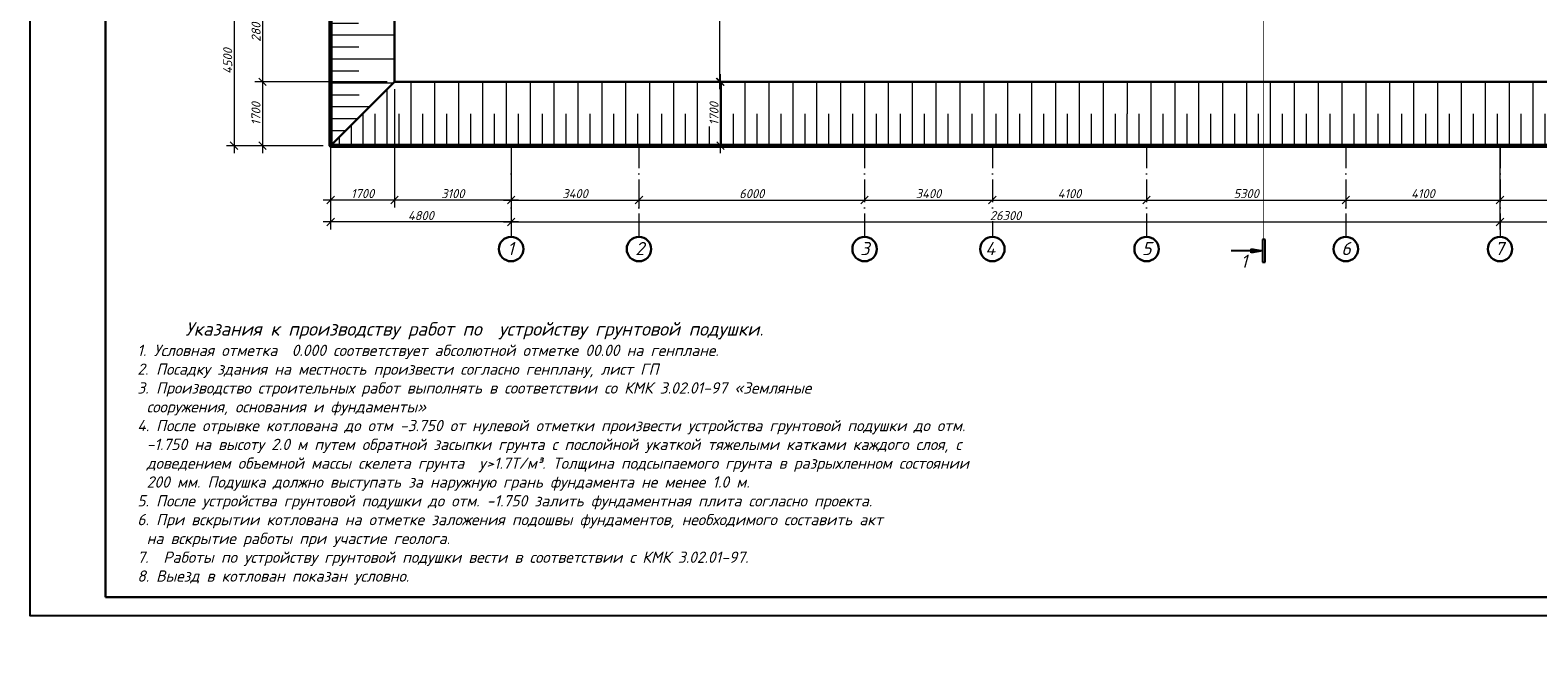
# Model space of a CAD drawing. Header units: millimetres. Extents: x 363306 to 7757304, y 1022887 to 1207196.
# Tile 2 of 256: x 363306 to 403405, y 1045962 to 1062253. Entities that reach past the tile are written whole.
import ezdxf

# ---------------------------------------------------------------- set-up
doc = ezdxf.new("R2010")
doc.units = ezdxf.units.MM
doc.linetypes.add('ACAD_ISO03W100', pattern=[30, 12, -18])
doc.linetypes.add('ACAD_ISO10W100', pattern=[18, 12, -3, 0, -3])
for name, color, linetype, lineweight in [('.', 7, 'Continuous', 15), ('PLAN', 250, 'Continuous', 25), ('надпись 0.18', 160, 'Continuous', 18)]:
    doc.layers.add(name, color=color, linetype=linetype, lineweight=lineweight)
doc.layers.add('A3 pdf uchun', color=7, linetype='Continuous')
doc.styles.get("Standard").update_dxf_attribs({"font": 'isocpeui.ttf'})
doc.styles.add('Times New Roman', font='times.ttf')
doc.dimstyles.new('Санжар', dxfattribs={"dimtxt": 240, "dimasz": 200, "dimexe": 200, "dimexo": 200, "dimgap": 50, "dimtad": 1, "dimdec": 0, "dimtxsty": 'Standard', "dimblk": 'OBLIQUE', "dimcen": 2.5, "dimdle": 200, "dimclrd": 152, "dimclre": 152, "dimclrt": 152, "dimadec": 0, "dimazin": 0, "dimtfac": 1, "dimtdec": 0, "dimtmove": 0, "dimatfit": 3, "dimldrblk": 'OBLIQUE', "dimfxl": 0, "dimlwd": 0, "dimlwe": 0, "dimarcsym": 0})

# ---------------------------------------------------------------- blocks, each defined once
blk = doc.blocks.new('_Oblique')
at = {"color": 0, "linetype": 'ByBlock', "lineweight": -2}
blk.add_line((-0.5, -0.5), (0.5, 0.5), dxfattribs=at)
blk = doc.blocks.new('*D1996')
at = {"lineweight": 0, "transparency": 16777216}
for p, q in [((375898, 1057736), (379698, 1057736)), ((376098, 1057760), (376098, 1057536)), ((379498, 1057760), (379498, 1057536))]:
    blk.add_line(p, q, dxfattribs=at)
at = {"layer": 'Defpoints', "color": 0, "lineweight": 30, "transparency": 16777216}
for p in [(376098, 1057960), (379498, 1057960), (379498, 1057736)]:
    blk.add_point(p, dxfattribs=at)
at = {"lineweight": 0, "transparency": 16777216, "xscale": 200, "yscale": 200, "zscale": 200, "rotation": 180}
blk.add_blockref('_Oblique', (376098, 1057736), dxfattribs=at)
at = {"lineweight": 0, "transparency": 16777216, "xscale": 200, "yscale": 200, "zscale": 200}
blk.add_blockref('_Oblique', (379498, 1057736), dxfattribs=at)
at = {"lineweight": 0, "transparency": 16777216, "insert": (377798, 1057906), "char_height": 240, "attachment_point": 5, "bg_fill": 3, "box_fill_scale": 1.1, "bg_fill_color": 256, "bg_fill_true_color": 13158600, "bg_fill_transparency": 0}
blk.add_mtext('3400', dxfattribs=at)
blk = doc.blocks.new('*D1997')
at = {"lineweight": 0, "transparency": 16777216}
for p, q in [((379298, 1057736), (385698, 1057736)), ((379498, 1057760), (379498, 1057536))]:
    blk.add_line(p, q, dxfattribs=at)
at = {"layer": 'Defpoints', "color": 0, "lineweight": 30, "transparency": 16777216}
for p in [(379498, 1057960), (385498, 1057736), (385498, 1057736)]:
    blk.add_point(p, dxfattribs=at)
at = {"lineweight": 0, "transparency": 16777216, "xscale": 200, "yscale": 200, "zscale": 200, "rotation": 180}
blk.add_blockref('_Oblique', (379498, 1057736), dxfattribs=at)
at = {"lineweight": 0, "transparency": 16777216, "xscale": 200, "yscale": 200, "zscale": 200}
blk.add_blockref('_Oblique', (385498, 1057736), dxfattribs=at)
at = {"lineweight": 0, "transparency": 16777216, "insert": (382498, 1057906), "char_height": 240, "attachment_point": 5, "bg_fill": 3, "box_fill_scale": 1.1, "bg_fill_color": 256, "bg_fill_true_color": 13158600, "bg_fill_transparency": 0}
blk.add_mtext('6000', dxfattribs=at)
blk = doc.blocks.new('*D1998')
at = {"lineweight": 0, "transparency": 16777216}
blk.add_line((385298, 1057736), (389098, 1057736), dxfattribs=at)
at = {"layer": 'Defpoints', "color": 0, "lineweight": 30, "transparency": 16777216}
for p in [(385498, 1057736), (388898, 1057736), (388898, 1057736)]:
    blk.add_point(p, dxfattribs=at)
at = {"lineweight": 0, "transparency": 16777216, "xscale": 200, "yscale": 200, "zscale": 200, "rotation": 180}
blk.add_blockref('_Oblique', (385498, 1057736), dxfattribs=at)
at = {"lineweight": 0, "transparency": 16777216, "xscale": 200, "yscale": 200, "zscale": 200}
blk.add_blockref('_Oblique', (388898, 1057736), dxfattribs=at)
at = {"lineweight": 0, "transparency": 16777216, "insert": (387198, 1057906), "char_height": 240, "attachment_point": 5, "bg_fill": 3, "box_fill_scale": 1.1, "bg_fill_color": 256, "bg_fill_true_color": 13158600, "bg_fill_transparency": 0}
blk.add_mtext('3400', dxfattribs=at)
blk = doc.blocks.new('*D1999')
at = {"lineweight": 0, "transparency": 16777216}
blk.add_line((388698, 1057736), (393198, 1057736), dxfattribs=at)
at = {"layer": 'Defpoints', "color": 0, "lineweight": 30, "transparency": 16777216}
for p in [(388898, 1057736), (392998, 1057736), (392998, 1057736)]:
    blk.add_point(p, dxfattribs=at)
at = {"lineweight": 0, "transparency": 16777216, "xscale": 200, "yscale": 200, "zscale": 200, "rotation": 180}
blk.add_blockref('_Oblique', (388898, 1057736), dxfattribs=at)
at = {"lineweight": 0, "transparency": 16777216, "xscale": 200, "yscale": 200, "zscale": 200}
blk.add_blockref('_Oblique', (392998, 1057736), dxfattribs=at)
at = {"lineweight": 0, "transparency": 16777216, "insert": (390948, 1057906), "char_height": 240, "attachment_point": 5, "bg_fill": 3, "box_fill_scale": 1.1, "bg_fill_color": 256, "bg_fill_true_color": 13158600, "bg_fill_transparency": 0}
blk.add_mtext('4100', dxfattribs=at)
blk = doc.blocks.new('*D2000')
at = {"lineweight": 0, "transparency": 16777216}
for p, q in [((392798, 1057736), (398498, 1057736)), ((398298, 1057734), (398298, 1057536))]:
    blk.add_line(p, q, dxfattribs=at)
at = {"layer": 'Defpoints', "color": 0, "lineweight": 30, "transparency": 16777216}
for p in [(398298, 1057934), (392998, 1057736), (398298, 1057736)]:
    blk.add_point(p, dxfattribs=at)
at = {"lineweight": 0, "transparency": 16777216, "xscale": 200, "yscale": 200, "zscale": 200, "rotation": 180}
blk.add_blockref('_Oblique', (392998, 1057736), dxfattribs=at)
at = {"lineweight": 0, "transparency": 16777216, "xscale": 200, "yscale": 200, "zscale": 200}
blk.add_blockref('_Oblique', (398298, 1057736), dxfattribs=at)
at = {"lineweight": 0, "transparency": 16777216, "insert": (395648, 1057906), "char_height": 240, "attachment_point": 5, "bg_fill": 3, "box_fill_scale": 1.1, "bg_fill_color": 256, "bg_fill_true_color": 13158600, "bg_fill_transparency": 0}
blk.add_mtext('5300', dxfattribs=at)
blk = doc.blocks.new('*D2001')
at = {"lineweight": 0, "transparency": 16777216}
for p, q in [((402398, 1057829), (402398, 1057536)), ((398098, 1057736), (402598, 1057736)), ((398298, 1057734), (398298, 1057536))]:
    blk.add_line(p, q, dxfattribs=at)
at = {"layer": 'Defpoints', "color": 0, "lineweight": 30, "transparency": 16777216}
for p in [(398298, 1057934), (402398, 1058029), (402398, 1057736)]:
    blk.add_point(p, dxfattribs=at)
at = {"lineweight": 0, "transparency": 16777216, "xscale": 200, "yscale": 200, "zscale": 200, "rotation": 180}
blk.add_blockref('_Oblique', (398298, 1057736), dxfattribs=at)
at = {"lineweight": 0, "transparency": 16777216, "xscale": 200, "yscale": 200, "zscale": 200}
blk.add_blockref('_Oblique', (402398, 1057736), dxfattribs=at)
at = {"lineweight": 0, "transparency": 16777216, "insert": (400348, 1057906), "char_height": 240, "attachment_point": 5, "bg_fill": 3, "box_fill_scale": 1.1, "bg_fill_color": 256, "bg_fill_true_color": 13158600, "bg_fill_transparency": 0}
blk.add_mtext('4100', dxfattribs=at)
blk = doc.blocks.new('*D2002')
at = {"lineweight": 0, "transparency": 16777216}
for p, q in [((376098, 1057717), (376098, 1056952)), ((402398, 1057717), (402398, 1056952)), ((375898, 1057152), (402598, 1057152))]:
    blk.add_line(p, q, dxfattribs=at)
at = {"layer": 'Defpoints', "color": 0, "lineweight": 30, "transparency": 16777216}
for p in [(376098, 1057917), (402398, 1057917), (402398, 1057152)]:
    blk.add_point(p, dxfattribs=at)
at = {"lineweight": 0, "transparency": 16777216, "xscale": 200, "yscale": 200, "zscale": 200, "rotation": 180}
blk.add_blockref('_Oblique', (376098, 1057152), dxfattribs=at)
at = {"lineweight": 0, "transparency": 16777216, "xscale": 200, "yscale": 200, "zscale": 200}
blk.add_blockref('_Oblique', (402398, 1057152), dxfattribs=at)
at = {"lineweight": 0, "transparency": 16777216, "insert": (389248, 1057322), "char_height": 240, "attachment_point": 5, "bg_fill": 3, "box_fill_scale": 1.1, "bg_fill_color": 256, "bg_fill_true_color": 13158600, "bg_fill_transparency": 0}
blk.add_mtext('26300', dxfattribs=at)
blk = doc.blocks.new('*D2020')
at = {"lineweight": 0, "transparency": 16777216}
for p, q in [((381667, 1058980), (381667, 1061080)), ((382016, 1060880), (381467, 1060880)), ((382016, 1059180), (381467, 1059180))]:
    blk.add_line(p, q, dxfattribs=at)
at = {"layer": 'Defpoints', "color": 0, "lineweight": 30, "transparency": 16777216}
for p in [(381667, 1060880), (382216, 1060880), (382216, 1059180)]:
    blk.add_point(p, dxfattribs=at)
at = {"lineweight": 0, "transparency": 16777216, "xscale": 200, "yscale": 200, "zscale": 200}
for p, rotation in [((381667, 1060880), 90), ((381667, 1059180), 270)]:
    blk.add_blockref('_Oblique', p, dxfattribs=dict(at, rotation=rotation))
at = {"lineweight": 0, "transparency": 16777216, "insert": (381495, 1060030), "char_height": 240, "attachment_point": 5, "rotation": 90, "bg_fill": 3, "box_fill_scale": 1.1, "bg_fill_color": 256, "bg_fill_true_color": 13158600, "bg_fill_transparency": 0}
blk.add_mtext('1700', dxfattribs=at)
blk = doc.blocks.new('*D2021')
at = {"lineweight": 0, "transparency": 16777216}
for p, q in [((381652, 1060680), (381652, 1082280)), ((382121, 1082080), (381452, 1082080)), ((382001, 1060880), (381452, 1060880))]:
    blk.add_line(p, q, dxfattribs=at)
at = {"layer": 'Defpoints', "color": 0, "lineweight": 30, "transparency": 16777216}
for p in [(381652, 1082080), (382321, 1082080), (382201, 1060880)]:
    blk.add_point(p, dxfattribs=at)
at = {"lineweight": 0, "transparency": 16777216, "xscale": 200, "yscale": 200, "zscale": 200}
for p, rotation in [((381652, 1082080), 90), ((381652, 1060880), 270)]:
    blk.add_blockref('_Oblique', p, dxfattribs=dict(at, rotation=rotation))
at = {"lineweight": 0, "transparency": 16777216, "insert": (381482, 1071480), "char_height": 240, "attachment_point": 5, "rotation": 90, "bg_fill": 3, "box_fill_scale": 1.1, "bg_fill_color": 256, "bg_fill_true_color": 13158600, "bg_fill_transparency": 0}
blk.add_mtext('21200', dxfattribs=at)
blk = doc.blocks.new('*D2029')
at = {"lineweight": 0, "transparency": 16777216}
for p, q in [((369485, 1063880), (369485, 1060680)), ((370926, 1063680), (369285, 1063680)), ((372798, 1060880), (369285, 1060880))]:
    blk.add_line(p, q, dxfattribs=at)
at = {"layer": 'Defpoints', "color": 0, "lineweight": 30, "transparency": 16777216}
for p in [(371126, 1063680), (369485, 1060880), (372998, 1060880)]:
    blk.add_point(p, dxfattribs=at)
at = {"lineweight": 0, "transparency": 16777216, "xscale": 200, "yscale": 200, "zscale": 200}
for p, rotation in [((369485, 1063680), 90), ((369485, 1060880), 270)]:
    blk.add_blockref('_Oblique', p, dxfattribs=dict(at, rotation=rotation))
at = {"lineweight": 0, "transparency": 16777216, "insert": (369315, 1062280), "char_height": 240, "attachment_point": 5, "rotation": 90, "bg_fill": 3, "box_fill_scale": 1.1, "bg_fill_color": 256, "bg_fill_true_color": 13158600, "bg_fill_transparency": 0}
blk.add_mtext('2800', dxfattribs=at)
blk = doc.blocks.new('*D2030')
at = {"lineweight": 0, "transparency": 16777216}
for p, q in [((369485, 1061080), (369485, 1058980)), ((372798, 1060880), (369285, 1060880)), ((371098, 1059180), (369285, 1059180))]:
    blk.add_line(p, q, dxfattribs=at)
at = {"layer": 'Defpoints', "color": 0, "lineweight": 30, "transparency": 16777216}
for p in [(372998, 1060880), (369485, 1059180), (371298, 1059180)]:
    blk.add_point(p, dxfattribs=at)
at = {"lineweight": 0, "transparency": 16777216, "xscale": 200, "yscale": 200, "zscale": 200}
for p, rotation in [((369485, 1060880), 90), ((369485, 1059180), 270)]:
    blk.add_blockref('_Oblique', p, dxfattribs=dict(at, rotation=rotation))
at = {"lineweight": 0, "transparency": 16777216, "insert": (369313, 1060030), "char_height": 240, "attachment_point": 5, "rotation": 90, "bg_fill": 3, "box_fill_scale": 1.1, "bg_fill_color": 256, "bg_fill_true_color": 13158600, "bg_fill_transparency": 0}
blk.add_mtext('1700', dxfattribs=at)
blk = doc.blocks.new('*D2028')
at = {"lineweight": 0, "transparency": 16777216}
for p, q in [((368730, 1063880), (368730, 1058980)), ((369580, 1063680), (368530, 1063680)), ((369580, 1059180), (368530, 1059180))]:
    blk.add_line(p, q, dxfattribs=at)
at = {"layer": 'Defpoints', "color": 0, "lineweight": 30, "transparency": 16777216}
for p in [(369780, 1063680), (368730, 1059180), (369780, 1059180)]:
    blk.add_point(p, dxfattribs=at)
at = {"lineweight": 0, "transparency": 16777216, "xscale": 200, "yscale": 200, "zscale": 200}
for p, rotation in [((368730, 1063680), 90), ((368730, 1059180), 270)]:
    blk.add_blockref('_Oblique', p, dxfattribs=dict(at, rotation=rotation))
at = {"lineweight": 0, "transparency": 16777216, "insert": (368560, 1061430), "char_height": 240, "attachment_point": 5, "rotation": 90, "bg_fill": 3, "box_fill_scale": 1.1, "bg_fill_color": 256, "bg_fill_true_color": 13158600, "bg_fill_transparency": 0}
blk.add_mtext('4500', dxfattribs=at)
blk = doc.blocks.new('*D2031')
at = {"lineweight": 0, "transparency": 16777216}
for p, q in [((405498, 1060680), (405498, 1057536)), ((402398, 1059177), (402398, 1057536)), ((402198, 1057736), (405698, 1057736))]:
    blk.add_line(p, q, dxfattribs=at)
at = {"layer": 'Defpoints', "color": 0, "lineweight": 30, "transparency": 16777216}
for p in [(405498, 1060880), (402398, 1059377), (405498, 1057736)]:
    blk.add_point(p, dxfattribs=at)
at = {"lineweight": 0, "transparency": 16777216, "xscale": 200, "yscale": 200, "zscale": 200, "rotation": 180}
blk.add_blockref('_Oblique', (402398, 1057736), dxfattribs=at)
at = {"lineweight": 0, "transparency": 16777216, "xscale": 200, "yscale": 200, "zscale": 200}
blk.add_blockref('_Oblique', (405498, 1057736), dxfattribs=at)
at = {"lineweight": 0, "transparency": 16777216, "insert": (403948, 1057906), "char_height": 240, "attachment_point": 5, "bg_fill": 3, "box_fill_scale": 1.1, "bg_fill_color": 256, "bg_fill_true_color": 13158600, "bg_fill_transparency": 0}
blk.add_mtext('3100', dxfattribs=at)
blk = doc.blocks.new('*D2033')
at = {"lineweight": 0, "transparency": 16777216}
for p, q in [((402398, 1057831), (402398, 1056952)), ((407198, 1057831), (407198, 1056952)), ((402198, 1057152), (407398, 1057152))]:
    blk.add_line(p, q, dxfattribs=at)
at = {"layer": 'Defpoints', "color": 0, "lineweight": 30, "transparency": 16777216}
for p in [(402398, 1058031), (407198, 1058031), (407198, 1057152)]:
    blk.add_point(p, dxfattribs=at)
at = {"lineweight": 0, "transparency": 16777216, "xscale": 200, "yscale": 200, "zscale": 200, "rotation": 180}
blk.add_blockref('_Oblique', (402398, 1057152), dxfattribs=at)
at = {"lineweight": 0, "transparency": 16777216, "xscale": 200, "yscale": 200, "zscale": 200}
blk.add_blockref('_Oblique', (407198, 1057152), dxfattribs=at)
at = {"lineweight": 0, "transparency": 16777216, "insert": (404798, 1057322), "char_height": 240, "attachment_point": 5, "bg_fill": 3, "box_fill_scale": 1.1, "bg_fill_color": 256, "bg_fill_true_color": 13158600, "bg_fill_transparency": 0}
blk.add_mtext('4800', dxfattribs=at)
blk = doc.blocks.new('*D2034')
at = {"lineweight": 0, "transparency": 16777216}
for p, q in [((372998, 1060680), (372998, 1057536)), ((376098, 1059177), (376098, 1057536)), ((376298, 1057736), (372798, 1057736))]:
    blk.add_line(p, q, dxfattribs=at)
at = {"layer": 'Defpoints', "color": 0, "lineweight": 30, "transparency": 16777216}
for p in [(372998, 1060880), (376098, 1059377), (372998, 1057736)]:
    blk.add_point(p, dxfattribs=at)
at = {"lineweight": 0, "transparency": 16777216, "xscale": 200, "yscale": 200, "zscale": 200, "rotation": 180}
blk.add_blockref('_Oblique', (372998, 1057736), dxfattribs=at)
at = {"lineweight": 0, "transparency": 16777216, "xscale": 200, "yscale": 200, "zscale": 200}
blk.add_blockref('_Oblique', (376098, 1057736), dxfattribs=at)
at = {"lineweight": 0, "transparency": 16777216, "insert": (374548, 1057906), "char_height": 240, "attachment_point": 5, "bg_fill": 3, "box_fill_scale": 1.1, "bg_fill_color": 256, "bg_fill_true_color": 13158600, "bg_fill_transparency": 0}
blk.add_mtext('3100', dxfattribs=at)
blk = doc.blocks.new('*D2035')
at = {"lineweight": 0, "transparency": 16777216}
for p, q in [((372998, 1060680), (372998, 1057536)), ((371298, 1059349), (371298, 1057536)), ((373198, 1057736), (371098, 1057736))]:
    blk.add_line(p, q, dxfattribs=at)
at = {"layer": 'Defpoints', "color": 0, "lineweight": 30, "transparency": 16777216}
for p in [(372998, 1060880), (371298, 1059549), (371298, 1057736)]:
    blk.add_point(p, dxfattribs=at)
at = {"lineweight": 0, "transparency": 16777216, "xscale": 200, "yscale": 200, "zscale": 200, "rotation": 180}
blk.add_blockref('_Oblique', (371298, 1057736), dxfattribs=at)
at = {"lineweight": 0, "transparency": 16777216, "xscale": 200, "yscale": 200, "zscale": 200}
blk.add_blockref('_Oblique', (372998, 1057736), dxfattribs=at)
at = {"lineweight": 0, "transparency": 16777216, "insert": (372148, 1057908), "char_height": 240, "attachment_point": 5, "bg_fill": 3, "box_fill_scale": 1.1, "bg_fill_color": 256, "bg_fill_true_color": 13158600, "bg_fill_transparency": 0}
blk.add_mtext('1700', dxfattribs=at)
blk = doc.blocks.new('*D2036')
at = {"lineweight": 0, "transparency": 16777216}
for p, q in [((371298, 1057831), (371298, 1056952)), ((376098, 1057831), (376098, 1056952)), ((376298, 1057152), (371098, 1057152))]:
    blk.add_line(p, q, dxfattribs=at)
at = {"layer": 'Defpoints', "color": 0, "lineweight": 30, "transparency": 16777216}
for p in [(371298, 1058031), (376098, 1058031), (371298, 1057152)]:
    blk.add_point(p, dxfattribs=at)
at = {"lineweight": 0, "transparency": 16777216, "xscale": 200, "yscale": 200, "zscale": 200, "rotation": 180}
blk.add_blockref('_Oblique', (371298, 1057152), dxfattribs=at)
at = {"lineweight": 0, "transparency": 16777216, "xscale": 200, "yscale": 200, "zscale": 200}
blk.add_blockref('_Oblique', (376098, 1057152), dxfattribs=at)
at = {"lineweight": 0, "transparency": 16777216, "insert": (373698, 1057322), "char_height": 240, "attachment_point": 5, "bg_fill": 3, "box_fill_scale": 1.1, "bg_fill_color": 256, "bg_fill_true_color": 13158600, "bg_fill_transparency": 0}
blk.add_mtext('4800', dxfattribs=at)

msp = doc.modelspace()

# ---------------------------------------------------------------- hatches: boundary and pattern name
at = {"layer": '.', "lineweight": 0}
h = msp.add_hatch(dxfattribs=at)
h.set_pattern_fill('ANSI31', color=256, scale=100, angle=45)
h.set_pattern_definition([(90, (85146.46, -759690.46), (-317.5, 0), [])])
h.paths.add_polyline_path([(376098.204, 1060029.841), (372148.204, 1060029.841), (371298.204, 1059179.841), (376098.204, 1059179.841)])
h.paths.add_polyline_path([(379498.204, 1060029.841), (376098.204, 1060029.841), (376098.204, 1059179.841), (379498.204, 1059179.841)])
h.paths.add_polyline_path([(385498.204, 1060029.841), (379498.204, 1060029.841), (379498.204, 1059179.841), (385498.204, 1059179.841)])
h.paths.add_polyline_path([(388898.204, 1060029.841), (385498.204, 1060029.841), (385498.204, 1059179.841), (388898.204, 1059179.841)])
h.paths.add_polyline_path([(392298.204, 1060029.841), (388898.204, 1060029.841), (388898.204, 1059179.841), (392298.204, 1059179.841)])
h.paths.add_polyline_path([(398298.204, 1060029.841), (392298.204, 1060029.841), (392298.204, 1059179.841), (398298.204, 1059179.841)])
h.paths.add_polyline_path([(401698.204, 1060029.841), (398298.204, 1060029.841), (398298.204, 1059179.841), (401698.204, 1059179.841)])
h.paths.add_polyline_path([(406348.204, 1060029.841), (401698.204, 1060029.841), (401698.204, 1059179.841), (407198.204, 1059179.841)])
h.paths.add_polyline_path([(407198.204, 1083779.841), (371298.204, 1083779.841), (372148.204, 1082929.841), (406348.204, 1082929.841)])
h = msp.add_hatch(dxfattribs=at)
h.set_pattern_fill('ANSI31', color=256, scale=100, angle=315)
h.set_pattern_definition([(0, (85846.46, -759690.46), (9e-14, 317.5), [])])
h.paths.add_polyline_path([(372148.204, 1082929.841), (371298.204, 1083779.841), (371298.204, 1078979.841), (372073.204, 1078979.841)])
h.paths.add_polyline_path([(372073.204, 1078979.841), (371298.204, 1078979.841), (371298.204, 1072979.841), (372073.204, 1072979.841)])
h.paths.add_polyline_path([(372073.204, 1072979.841), (371298.204, 1072979.841), (371298.204, 1069979.841), (372073.204, 1069979.841)])
h.paths.add_polyline_path([(372048.897, 1069979.841), (371298.204, 1069979.841), (371298.204, 1063979.841), (372046.183, 1063979.841)])
h.paths.add_polyline_path([(372031.741, 1063979.841), (371298.204, 1063979.841), (371298.204, 1059179.841), (372060.625, 1059942.262)])
h.paths.add_polyline_path([(407198.204, 1067779.841), (406348.204, 1068629.841), (406348.204, 1060029.841), (407198.204, 1059179.841)])
h.paths.add_polyline_path([(407198.204, 1083779.841), (406348.204, 1082929.841), (406348.204, 1074329.841), (407198.204, 1075179.841)])
h = msp.add_hatch(dxfattribs=at)
h.set_pattern_fill('ANSI31', color=256, scale=200, angle=315)
h.set_pattern_definition([(0, (85846.46, -759690.46), (2e-13, 635), [])])
h.paths.add_polyline_path([(372998.204, 1082079.841), (372148.204, 1082929.841), (372110.704, 1078979.841), (372998.204, 1078979.841)])
h.paths.add_polyline_path([(372998.204, 1078979.841), (372073.204, 1078979.841), (372073.204, 1072979.841), (372998.204, 1072979.841)])
h.paths.add_polyline_path([(372998.204, 1072979.841), (372073.204, 1072979.841), (372073.204, 1069979.841), (372998.204, 1069979.841)])
h.paths.add_polyline_path([(372998.204, 1069979.841), (372073.204, 1069979.841), (372048.855, 1063979.841), (372998.204, 1063979.841)])
h.paths.add_polyline_path([(372998.204, 1063979.841), (372046.183, 1063979.841), (372060.625, 1059942.262), (372998.204, 1060879.841)])
h.paths.add_polyline_path([(406348.204, 1068629.841), (405498.204, 1069479.841), (405498.204, 1060879.841), (406348.204, 1060029.841)])
h.paths.add_polyline_path([(406348.204, 1082929.841), (405498.204, 1082079.841), (405498.204, 1073479.841), (406348.204, 1074329.841)])
h = msp.add_hatch(dxfattribs=at)
h.set_pattern_fill('ANSI31', color=256, scale=200, angle=45)
h.set_pattern_definition([(90, (85146.46, -759690.46), (-635, 0), [])])
h.paths.add_polyline_path([(406348.204, 1082929.841), (372148.204, 1082929.841), (372998.204, 1082079.841), (405498.204, 1082079.841)])
h.paths.add_polyline_path([(376098.204, 1060879.841), (372998.204, 1060879.841), (372148.204, 1060029.841), (376098.204, 1060029.841)])
h.paths.add_polyline_path([(379498.204, 1060879.841), (376098.204, 1060879.841), (376098.204, 1060029.841), (379498.204, 1060029.841)])
h.paths.add_polyline_path([(385498.204, 1060879.841), (379498.204, 1060879.841), (379498.204, 1060029.841), (385498.204, 1060029.841)])
h.paths.add_polyline_path([(388898.204, 1060879.841), (385498.204, 1060879.841), (385498.204, 1060029.841), (388898.204, 1060029.841)])
h.paths.add_polyline_path([(392298.204, 1060879.841), (388898.204, 1060879.841), (388898.204, 1060029.841), (392298.204, 1060029.841)])
h.paths.add_polyline_path([(398298.204, 1060879.841), (392298.204, 1060879.841), (392298.204, 1060029.841), (398298.204, 1060029.841)])
h.paths.add_polyline_path([(401698.204, 1060879.841), (398298.204, 1060879.841), (398298.204, 1060029.841), (401698.204, 1060029.841)])
h.paths.add_polyline_path([(405498.204, 1060879.841), (401698.204, 1060879.841), (401698.204, 1060029.841), (406348.204, 1060029.841)])

# ---------------------------------------------------------------- linework, layer by layer
at = {"lineweight": 30}
msp.add_line((371298.204, 1059179.841), (372998.204, 1060879.841), dxfattribs=at)
at = {"color": 1, "linetype": 'ACAD_ISO10W100', "lineweight": 9, "ltscale": 50}
for p, q in [((376098.204, 1059179.841), (376098.204, 1056756.715)), ((379498.204, 1059179.841), (379498.204, 1056756.715)), ((385498.204, 1059179.841), (385498.204, 1056756.715)), ((388898.204, 1059179.841), (388898.204, 1056756.715)), ((392998.204, 1059179.841), (392998.204, 1056756.715)), ((398298.204, 1059179.841), (398298.204, 1056756.715)), ((402398.204, 1059179.841), (402398.204, 1056756.715))]:
    msp.add_line(p, q, dxfattribs=at)
at = {"color": 219, "linetype": 'Continuous', "lineweight": 25, "ltscale": 100, "true_color": 0x642165}
for p, q in [((396149.217, 1056685.144), (396079.217, 1056685.144)), ((396079.217, 1056685.144), (396079.217, 1056085.144)), ((396149.217, 1056085.144), (396149.217, 1056685.144)), ((395778.767, 1056334.866), (395778.767, 1056435.422)), ((395778.767, 1056435.422), (396079.217, 1056385.144)), ((396079.217, 1056385.144), (395778.767, 1056334.866)), ((396079.217, 1056085.144), (396149.217, 1056085.144))]:
    msp.add_line(p, q, dxfattribs=at)
at = {"color": 18, "lineweight": 60, "true_color": 0x000000}
msp.add_lwpolyline([(407198.204, 1075179.841), (407198.204, 1083779.841), (371298.204, 1083779.841), (371298.204, 1059179.841), (407198.204, 1059179.841), (407198.204, 1067779.841)], dxfattribs=at)
at = {"lineweight": 30}
msp.add_lwpolyline([(372998.204, 1060879.841), (405498.204, 1060879.841), (405498.204, 1082079.841), (372998.204, 1082079.841)], close=True, dxfattribs=at)
at = {"color": 219, "linetype": 'Continuous', "lineweight": 25, "ltscale": 100, "true_color": 0x642165}
msp.add_lwpolyline([(396079.217, 1056385.144), (395245.884, 1056385.144)], dxfattribs=at)
at = {"layer": 'PLAN', "color": 158, "lineweight": 30}
for centre in [(376098.204, 1056431.829), (379498.204, 1056431.829), (385498.204, 1056431.829), (388898.204, 1056431.829), (392998.204, 1056431.829), (398298.204, 1056431.829), (402398.204, 1056431.829)]:
    msp.add_circle(centre, 324.885, dxfattribs=at)

# ---------------------------------------------------------------- texts
at = {"linetype": 'Continuous', "lineweight": 25, "ltscale": 100, "insert": (395502.209, 1056285.144), "char_height": 350, "width": 344.43182, "attachment_point": 1}
msp.add_mtext('\\fISOCPEUR|b0|i1|c1|p34;\\W1.0000000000;\\T1.0000000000;\\o\\l1', dxfattribs=at)
at = {"layer": 'PLAN', "lineweight": 30, "char_height": 350, "width": 338.65741, "attachment_point": 3}
for s, insert in [('1', (376171.814, 1056620.402)), ('2', (379639.886, 1056620.402)), ('3', (385629.277, 1056620.402)), ('4', (388971.814, 1056620.402)), ('5', (393130.272, 1056620.402)), ('6', (398430.272, 1056620.402)), ('7', (402504.245, 1056620.402))]:
    msp.add_mtext(s, dxfattribs=dict(at, insert=insert))
at = {"layer": 'надпись 0.18', "ltscale": 100, "insert": (366155.103, 1054489.178), "char_height": 300, "width": 23326.87308, "attachment_point": 1, "style": 'Times New Roman'}
msp.add_mtext('\\pi1280.574;{\\fISOCPEUR|b0|i1|c204|p34;\\H1.2x;\\C5;Указания к производству работ по  устройству грунтовой подушки\\fISOCPEUR|b0|i1|c0|p34;.\\P\\pi-250.014,l250.014,t250.014,500.01;\\H0.83333x;\\C256;\\c0;1.^I \\fISOCPEUR|b0|i1|c204|p34;Условная отметка  \\fISOCPEUR|b0|i1|c0|p34;0.000 \\fISOCPEUR|b0|i1|c204|p34;соответствует абсолютной отметке \\fISOCPEUR|b0|i1|c0|p34;\\C1;00.00\\fISOCPEUR|b0|i1|c204|p34;\\C256;\\c0; на генплане\\fISOCPEUR|b0|i1|c0|p34;.\\P\\pt500.01;2.^I\\fISOCPEUR|b0|i1|c204|p34;Посадку здания на местность произвести согласно генплану\\fISOCPEUR|b0|i1|c0|p34;, \\fISOCPEUR|b0|i1|c204|p34;лист ГП\\P\\fISOCPEUR|b0|i1|c0|p34;3.^I\\fISOCPEUR|b0|i1|c204|p34;Производство строительных работ выполнять в соответствии со КМК \\fISOCPEUR|b0|i1|c0|p34;3.02.01-97 «\\fISOCPEUR|b0|i1|c204|p34;Земляные \\P\\pi0,t250.014,500.01;сооружения\\fISOCPEUR|b0|i1|c0|p34;, \\fISOCPEUR|b0|i1|c204|p34;основания и фундаменты\\fISOCPEUR|b0|i1|c0|p34;»\\P\\pi-250.014,t500.01;4.^I\\fISOCPEUR|b0|i1|c204|p34;После отрывке котлована до отм \\fISOCPEUR|b0|i1|c0|p34;-3.750 \\fISOCPEUR|b0|i1|c204|p34;от нулевой отметки произвести устройства грунтовой подушки до отм\\fISOCPEUR|b0|i1|c0|p34;. \\P\\pi0,t250.014,500.01;-1.750 \\fISOCPEUR|b0|i1|c204|p34;на высоту \\fISOCPEUR|b0|i1|c0|p34;2.0 \\fISOCPEUR|b0|i1|c204|p34;м путем обратной засыпки грунта с послойной укаткой тяжелыми катками каждого слоя\\fISOCPEUR|b0|i1|c0|p34;, \\fISOCPEUR|b0|i1|c204|p34;с \\Pдоведением объемной массы скелета грунта  \\fISOCPEUR|b0|i1|c0|p34;y>1.7\\fISOCPEUR|b0|i1|c204|p34;Т\\fISOCPEUR|b0|i1|c0|p34;/\\fISOCPEUR|b0|i1|c204|p34;м\\fISOCPEUR|b0|i1|c0|p34;³. \\fISOCPEUR|b0|i1|c204|p34;Толщина подсыпаемого грунта в разрыхленном состоянии \\P\\fISOCPEUR|b0|i1|c0|p34;200 \\fISOCPEUR|b0|i1|c204|p34;мм\\fISOCPEUR|b0|i1|c0|p34;. \\fISOCPEUR|b0|i1|c204|p34;Подушка должно выступать за наружную грань фундамента не менее \\fISOCPEUR|b0|i1|c0|p34;1.0 \\fISOCPEUR|b0|i1|c204|p34;м\\fISOCPEUR|b0|i1|c0|p34;.\\P\\pi-250.014,t500.01;5.^I\\fISOCPEUR|b0|i1|c204|p34;После устройства грунтовой подушки до отм\\fISOCPEUR|b0|i1|c0|p34;. -1.750 \\fISOCPEUR|b0|i1|c204|p34;залить фундаментная плита согласно проекта\\fISOCPEUR|b0|i1|c0|p34;. \\P6.^I\\fISOCPEUR|b0|i1|c204|p34;При вскрытии котлована на отметке заложения подошвы фундаментов\\fISOCPEUR|b0|i1|c0|p34;, \\fISOCPEUR|b0|i1|c204|p34;необходимого составить акт \\P\\pi0,t250.014,500.01;на вскрытие работы при участие геолога\\fISOCPEUR|b0|i1|c0|p34;.\\P\\pi-250.014;7.^I \\fISOCPEUR|b0|i1|c204|p34;Работы по устройству грунтовой подушки вести в соответствии с КМК \\fISOCPEUR|b0|i1|c0|p34;3.02.01-97. \\P\\pt500.01;8.^I\\fISOCPEUR|b0|i1|c204|p34;Выезд в котлован показан условно\\fISOCPEUR|b0|i1|c0|p34;.}', dxfattribs=at)

# ---------------------------------------------------------------- next in the draw order: dimensions: what is measured, and where the dimension line sits
at = {"color": 18, "lineweight": 0, "true_color": 0x000000}
dim = msp.add_linear_dim(base=(379498.204, 1057736.052), p1=(376098.204, 1057959.939), p2=(379498.204, 1057959.939), dimstyle='Санжар', override={"dimclrd": 256, "dimclre": 256, "dimclrt": 256, "dimfxl": 2, "dimtfill": 1, "dimarcsym": 2}, dxfattribs=at)
dim.commit()
dim.dimension.update_dxf_attribs({"geometry": '*D1996', "text_midpoint": (377798.204, 1057906.052)})

# ---------------------------------------------------------------- next in the draw order: dimensions: what is measured, and where the dimension line sits
dim = msp.add_linear_dim(base=(385498.204, 1057736.052), p1=(379498.204, 1057959.939), p2=(385498.204, 1057736.052), dimstyle='Санжар', override={"dimclrd": 256, "dimclre": 256, "dimclrt": 256, "dimtmove": 1, "dimfxl": 2, "dimtfill": 1, "dimarcsym": 2}, dxfattribs=at)
dim.commit()
dim.dimension.update_dxf_attribs({"geometry": '*D1997', "text_midpoint": (382498.204, 1057906.052)})

# ---------------------------------------------------------------- next in the draw order: dimensions: what is measured, and where the dimension line sits
dim = msp.add_linear_dim(base=(388898.204, 1057736.052), p1=(385498.204, 1057736.052), p2=(388898.204, 1057736.052), dimstyle='Санжар', override={"dimclrd": 256, "dimclre": 256, "dimclrt": 256, "dimtmove": 1, "dimfxl": 2, "dimtfill": 1, "dimarcsym": 2}, dxfattribs=at)
dim.commit()
dim.dimension.update_dxf_attribs({"geometry": '*D1998', "text_midpoint": (387198.204, 1057906.052)})

# ---------------------------------------------------------------- next in the draw order: dimensions: what is measured, and where the dimension line sits
dim = msp.add_linear_dim(base=(392998.204, 1057736.052), p1=(388898.204, 1057736.052), p2=(392998.204, 1057736.052), dimstyle='Санжар', override={"dimclrd": 256, "dimclre": 256, "dimclrt": 256, "dimtmove": 1, "dimfxl": 2, "dimtfill": 1, "dimarcsym": 2}, dxfattribs=at)
dim.commit()
dim.dimension.update_dxf_attribs({"geometry": '*D1999', "text_midpoint": (390948.204, 1057906.052)})

# ---------------------------------------------------------------- next in the draw order: dimensions: what is measured, and where the dimension line sits
dim = msp.add_linear_dim(base=(398298.204, 1057736.052), p1=(392998.204, 1057736.052), p2=(398298.204, 1057933.877), dimstyle='Санжар', override={"dimclrd": 256, "dimclre": 256, "dimclrt": 256, "dimtmove": 1, "dimfxl": 2, "dimtfill": 1, "dimarcsym": 2}, dxfattribs=at)
dim.commit()
dim.dimension.update_dxf_attribs({"geometry": '*D2000', "text_midpoint": (395648.204, 1057906.052)})

# ---------------------------------------------------------------- next in the draw order: dimensions: what is measured, and where the dimension line sits
dim = msp.add_linear_dim(base=(402398.204, 1057736.052), p1=(398298.204, 1057933.877), p2=(402398.204, 1058029.402), dimstyle='Санжар', override={"dimclrd": 256, "dimclre": 256, "dimclrt": 256, "dimtmove": 1, "dimfxl": 2, "dimtfill": 1, "dimarcsym": 2}, dxfattribs=at)
dim.commit()
dim.dimension.update_dxf_attribs({"geometry": '*D2001', "text_midpoint": (400348.204, 1057906.052)})

# ---------------------------------------------------------------- next in the draw order: dimensions: what is measured, and where the dimension line sits
dim = msp.add_linear_dim(base=(402398.204, 1057152.446), p1=(376098.204, 1057916.629), p2=(402398.204, 1057916.629), dimstyle='Санжар', override={"dimclrd": 256, "dimclre": 256, "dimclrt": 256, "dimfxl": 2, "dimtfill": 1, "dimarcsym": 2}, dxfattribs=at)
dim.commit()
dim.dimension.update_dxf_attribs({"geometry": '*D2002', "text_midpoint": (389248.204, 1057322.446)})

# ---------------------------------------------------------------- next in the draw order: linework, layer by layer
at = {"lineweight": 30}
msp.add_lwpolyline([(365306.348, 1047178.072), (422206.348, 1047178.072), (422206.348, 1088178.072), (365306.348, 1088178.072), (365306.348, 1047178.072)], dxfattribs=at)
at = {"color": 219, "linetype": 'ACAD_ISO03W100', "lineweight": 0, "ltscale": 20, "true_color": 0x642165, "const_width": 20}
msp.add_lwpolyline([(396114.217, 1084443.784), (396114.217, 1056685.144)], dxfattribs=at)

# ---------------------------------------------------------------- next in the draw order: dimensions: what is measured, and where the dimension line sits
at = {"color": 18, "lineweight": 0, "true_color": 0x000000}
dim = msp.add_linear_dim(base=(381666.543, 1060879.841), p1=(382215.757, 1059179.841), p2=(382215.757, 1060879.841), angle=90, dimstyle='Санжар', override={"dimclrd": 256, "dimclre": 256, "dimclrt": 256, "dimfxl": 0.18, "dimtfill": 1, "dimarcsym": 2}, dxfattribs=at)
dim.commit()
dim.dimension.update_dxf_attribs({"geometry": '*D2020', "text_midpoint": (381494.998, 1060029.841)})

# ---------------------------------------------------------------- next in the draw order: dimensions: what is measured, and where the dimension line sits
dim = msp.add_linear_dim(base=(381651.882, 1082079.841), p1=(382201.096, 1060879.841), p2=(382320.502, 1082079.841), angle=90, dimstyle='Санжар', override={"dimclrd": 256, "dimclre": 256, "dimclrt": 256, "dimtmove": 1, "dimfxl": 0.18, "dimtfill": 1, "dimarcsym": 2}, dxfattribs=at)
dim.commit()
dim.dimension.update_dxf_attribs({"geometry": '*D2021', "text_midpoint": (381481.882, 1071479.841)})

# ---------------------------------------------------------------- next in the draw order: linework, layer by layer
at = {"layer": 'A3 pdf uchun', "color": 1}
msp.add_lwpolyline([(422706.348, 1046678.072), (363306.348, 1046678.072), (363306.348, 1088678.072), (422706.348, 1088678.072)], close=True, dxfattribs=at)

# ---------------------------------------------------------------- next in the draw order: dimensions: what is measured, and where the dimension line sits
at = {"color": 18, "lineweight": 0, "true_color": 0x000000}
dim = msp.add_linear_dim(base=(369484.945, 1060879.841), p1=(371125.684, 1063679.841), p2=(372998.204, 1060879.841), angle=270, dimstyle='Санжар', override={"dimclrd": 256, "dimclre": 256, "dimclrt": 256, "dimtmove": 1, "dimfxl": 2, "dimtfill": 1, "dimarcsym": 2}, dxfattribs=at)
dim.commit()
dim.dimension.update_dxf_attribs({"geometry": '*D2029', "text_midpoint": (369314.945, 1062279.841)})
dim = msp.add_linear_dim(base=(405498.204, 1057736.052), p1=(402398.204, 1059376.792), p2=(405498.204, 1060879.841), dimstyle='Санжар', override={"dimclrd": 256, "dimclre": 256, "dimclrt": 256, "dimtmove": 1, "dimfxl": 2, "dimtfill": 1, "dimarcsym": 2}, dxfattribs=at)
dim.commit()
dim.dimension.update_dxf_attribs({"geometry": '*D2031', "text_midpoint": (403948.204, 1057906.052)})

# ---------------------------------------------------------------- next in the draw order: dimensions: what is measured, and where the dimension line sits
dim = msp.add_linear_dim(base=(369484.945, 1059179.841), p1=(372998.204, 1060879.841), p2=(371298.204, 1059179.841), angle=270, dimstyle='Санжар', override={"dimclrd": 256, "dimclre": 256, "dimclrt": 256, "dimtmove": 1, "dimfxl": 2, "dimtfill": 1, "dimarcsym": 2}, dxfattribs=at)
dim.commit()
dim.dimension.update_dxf_attribs({"geometry": '*D2030', "text_midpoint": (369313.399, 1060029.841)})
dim = msp.add_linear_dim(base=(407198.204, 1057152.446), p1=(402398.204, 1058031.465), p2=(407198.204, 1058031.465), dimstyle='Санжар', override={"dimclrd": 256, "dimclre": 256, "dimclrt": 256, "dimtmove": 1, "dimfxl": 2, "dimtfill": 1, "dimarcsym": 2}, dxfattribs=at)
dim.commit()
dim.dimension.update_dxf_attribs({"geometry": '*D2033', "text_midpoint": (404798.204, 1057322.446)})

# ---------------------------------------------------------------- next in the draw order: dimensions: what is measured, and where the dimension line sits
for base, p1, p2, angle, picture, middle in [((368729.955, 1059179.841), (369780.357, 1063679.841), (369780.357, 1059179.841), 270, '*D2028', (368559.955, 1061429.841)), ((372998.204, 1057736.052), (376098.204, 1059376.792), (372998.204, 1060879.841), 180, '*D2034', (374548.204, 1057906.052))]:
    dim = msp.add_linear_dim(base=base, p1=p1, p2=p2, angle=angle, dimstyle='Санжар', override={"dimclrd": 256, "dimclre": 256, "dimclrt": 256, "dimtmove": 1, "dimfxl": 2, "dimtfill": 1, "dimarcsym": 2}, dxfattribs=at)
    dim.commit()
    dim.dimension.update_dxf_attribs({"geometry": picture, "text_midpoint": middle})

# ---------------------------------------------------------------- next in the draw order: dimensions: what is measured, and where the dimension line sits
dim = msp.add_linear_dim(base=(371298.204, 1057736.052), p1=(372998.204, 1060879.841), p2=(371298.204, 1059549.311), angle=180, dimstyle='Санжар', override={"dimclrd": 256, "dimclre": 256, "dimclrt": 256, "dimtmove": 1, "dimfxl": 2, "dimtfill": 1, "dimarcsym": 2}, dxfattribs=at)
dim.commit()
dim.dimension.update_dxf_attribs({"geometry": '*D2035', "text_midpoint": (372148.204, 1057907.598)})

# ---------------------------------------------------------------- next in the draw order: dimensions: what is measured, and where the dimension line sits
dim = msp.add_linear_dim(base=(371298.204, 1057152.446), p1=(376098.204, 1058031.465), p2=(371298.204, 1058031.465), angle=180, dimstyle='Санжар', override={"dimclrd": 256, "dimclre": 256, "dimclrt": 256, "dimtmove": 1, "dimfxl": 2, "dimtfill": 1, "dimarcsym": 2}, dxfattribs=at)
dim.commit()
dim.dimension.update_dxf_attribs({"geometry": '*D2036', "text_midpoint": (373698.204, 1057322.446)})

doc.saveas('drawing.dxf')
